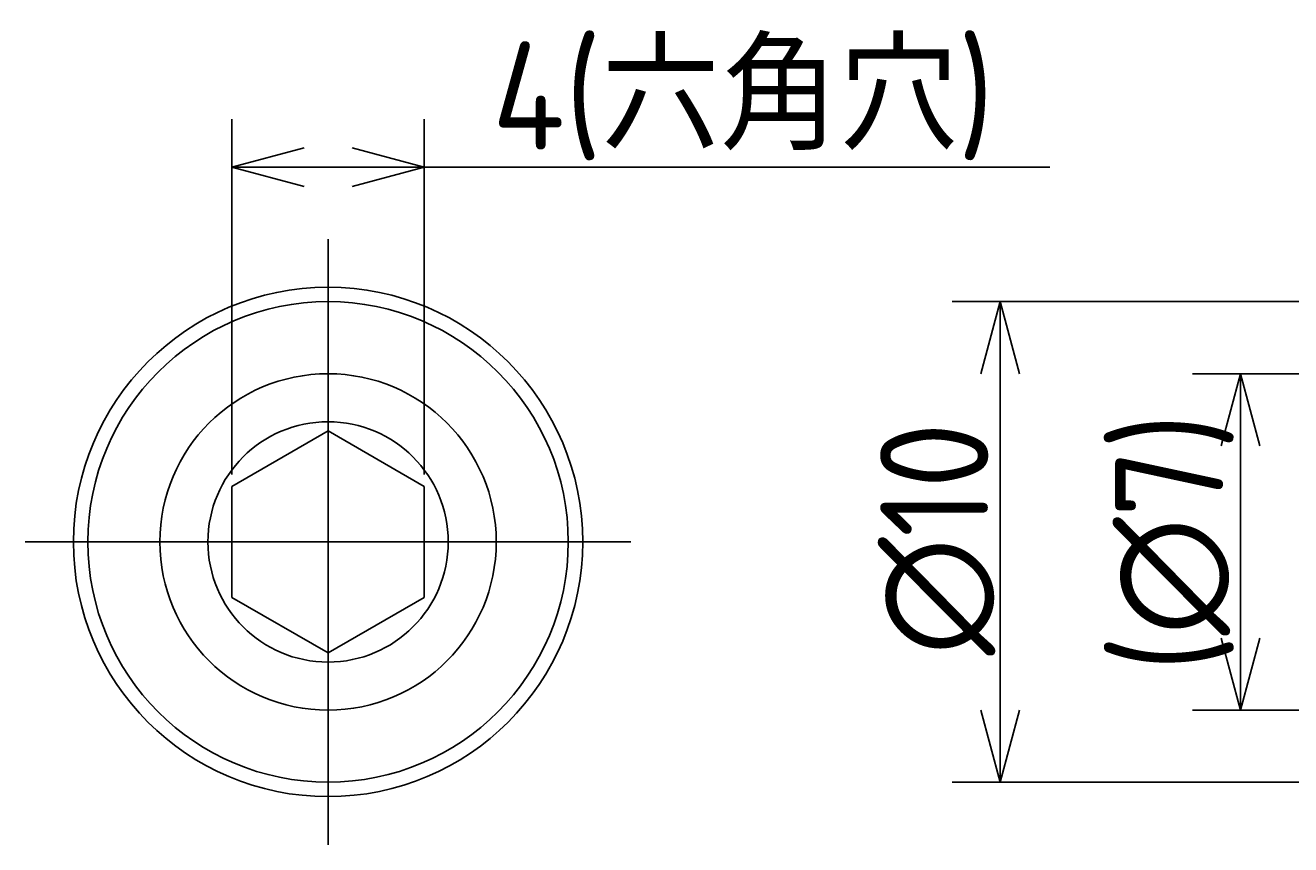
# Model space of a CAD drawing. Extents: x 197.1 to 274.7, y 205 to 268.
# Tile 1 of 8: x 197.1 to 223.4, y 246.3 to 263.4. Entities that reach past the tile are written whole.
import ezdxf

# ---------------------------------------------------------------- set-up
doc = ezdxf.new("R2010")
doc.units = 0
doc.linetypes.add('CENTER', pattern=[50.8, 31.75, -6.35, 6.35, -6.35])
doc.layers.get('0').update_dxf_attribs({"linetype": 'CONTINUOUS'})
doc.layers.get('DEFPOINTS').update_dxf_attribs({"linetype": 'CONTINUOUS'})
doc.layers.add('図形', color=7, linetype='CONTINUOUS')
doc.layers.add('寸法_文字', color=3, linetype='CONTINUOUS')
doc.layers.get('0').off()
doc.styles.add('DIMENSION', font='isocp.shx', dxfattribs={"bigfont": 'bigfont.shx'})
doc.dimstyles.get("Standard").update_dxf_attribs({"dimtxt": 0.18, "dimasz": 0.18, "dimexe": 0.18, "dimexo": 0.0625, "dimgap": 0.09, "dimtad": 0, "dimtih": 1, "dimtoh": 1, "dimzin": 0, "dimcen": 0.09, "dimazin": 3, "dimtfac": 1, "dimtofl": 0, "dimtmove": 0, "dimatfit": 3})

# ---------------------------------------------------------------- blocks, each defined once
blk = doc.blocks.new('_OPEN30')
at = {"color": 0, "linetype": 'BYBLOCK'}
for p, q in [((-1, 0.268), (0, 0)), ((0, 0), (-1, -0.268)), ((0, 0), (-1, 0))]:
    blk.add_line(p, q, dxfattribs=at)
blk = doc.blocks.new('*U202')
at = {"layer": '寸法_文字', "color": 3, "style": 'DIMENSION'}
blk.add_text('∅10', height=2.25, rotation=90, dxfattribs=at).set_placement((217.1, 250.27))
blk = doc.blocks.new('*D201')
at = {"layer": 'DEFPOINTS', "color": 0}
for p in [(217.35, 257.633), (225.05, 257.633), (225.05, 247.633)]:
    blk.add_point(p, dxfattribs=at)
at = {"layer": '寸法_文字', "color": 3}
for p, q in [((224.8, 257.633), (216.35, 257.633)), ((217.35, 249.133), (217.35, 256.133)), ((224.8, 247.633), (216.35, 247.633))]:
    blk.add_line(p, q, dxfattribs=at)
blk.add_blockref('*U202', (0, 0))
at = {"layer": '寸法_文字', "color": 3, "xscale": 1.50000000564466, "yscale": 1.50000000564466, "zscale": 1.50000000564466}
for p, rotation in [((217.35, 257.633), 90), ((217.35, 247.633), 270)]:
    blk.add_blockref('_OPEN30', p, dxfattribs=dict(at, rotation=rotation))
blk = doc.blocks.new('*U206')
at = {"layer": '寸法_文字', "color": 3, "style": 'DIMENSION'}
blk.add_text('4(六角穴)', height=2.25, dxfattribs=at).set_placement((206.772, 260.795))
blk = doc.blocks.new('*D205')
at = {"layer": 'DEFPOINTS', "color": 0}
for p in [(205.36, 260.433), (201.36, 253.788), (205.36, 253.788)]:
    blk.add_point(p, dxfattribs=at)
at = {"layer": '寸法_文字', "color": 3}
for p, q in [((201.36, 254.038), (201.36, 261.433)), ((205.36, 254.038), (205.36, 261.433)), ((202.86, 260.433), (203.86, 260.433)), ((205.36, 260.433), (218.384, 260.433))]:
    blk.add_line(p, q, dxfattribs=at)
blk.add_blockref('*U206', (0, 0))
at = {"layer": '寸法_文字', "color": 3, "xscale": 1.500000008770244, "yscale": 1.500000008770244, "zscale": 1.500000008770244, "rotation": 180}
blk.add_blockref('_OPEN30', (201.36, 260.433), dxfattribs=at)
at = {"layer": '寸法_文字', "color": 3, "xscale": 1.500000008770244, "yscale": 1.500000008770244, "zscale": 1.500000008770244}
blk.add_blockref('_OPEN30', (205.36, 260.433), dxfattribs=at)
blk = doc.blocks.new('*U210')
at = {"layer": '寸法_文字', "color": 3, "style": 'DIMENSION'}
blk.add_text('(∅7)', height=2.25, rotation=90, dxfattribs=at).set_placement((221.987, 249.933))
blk = doc.blocks.new('*D209')
at = {"layer": 'DEFPOINTS', "color": 0}
for p in [(222.35, 256.133), (224.95, 256.133), (224.95, 249.133)]:
    blk.add_point(p, dxfattribs=at)
at = {"layer": '寸法_文字', "color": 3}
for p, q in [((224.7, 256.133), (221.35, 256.133)), ((222.35, 250.633), (222.35, 254.633)), ((224.7, 249.133), (221.35, 249.133))]:
    blk.add_line(p, q, dxfattribs=at)
blk.add_blockref('*U210', (0, 0))
at = {"layer": '寸法_文字', "color": 3, "xscale": 1.500000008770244, "yscale": 1.500000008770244, "zscale": 1.500000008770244}
for p, rotation in [((222.35, 256.133), 90), ((222.35, 249.133), 270)]:
    blk.add_blockref('_OPEN30', p, dxfattribs=dict(at, rotation=rotation))

msp = doc.modelspace()

# ---------------------------------------------------------------- linework, layer by layer
at = {"layer": '図形', "color": 3, "linetype": 'CENTER'}
for p, q in [((203.36, 246.333), (203.36, 258.933)), ((209.66, 252.633), (197.06, 252.633))]:
    msp.add_line(p, q, dxfattribs=at)
at = {"layer": '図形', "color": 0}
for p, q in [((201.36, 253.788), (203.36, 254.942)), ((205.36, 253.788), (203.36, 254.942)), ((201.36, 253.788), (201.36, 251.478)), ((205.36, 253.788), (205.36, 251.478)), ((203.36, 250.324), (201.36, 251.478)), ((203.36, 250.324), (205.36, 251.478))]:
    msp.add_line(p, q, dxfattribs=at)
for radius in [5.3, 5, 3.5, 2.5]:
    msp.add_circle((203.36, 252.633), radius, dxfattribs=at)

# ---------------------------------------------------------------- dimensions: what is measured, and where the dimension line sits
at = {"layer": '寸法_文字'}
dim = msp.add_linear_dim(base=(205.36, 260.433), p1=(201.36, 253.788), p2=(205.36, 253.788), dimstyle='Standard', override={"dimscale": 0.5, "dimpost": '(六角穴)', "dimclrd": 3, "dimclre": 3, "dimclrt": 3}, dxfattribs=at)
dim.commit()
dim.dimension.update_dxf_attribs({"geometry": '*D205', "text_midpoint": (212.622, 261.92)})
for base, p1, p2, override, picture, middle in [((217.35, 257.633), (225.05, 247.633), (225.05, 257.633), {"dimscale": 0.5, "dimpost": '%%c<>', "dimclrd": 3, "dimclre": 3, "dimclrt": 3}, '*D201', (215.975, 252.633)), ((222.35, 256.133), (224.95, 249.133), (224.95, 256.133), {"dimscale": 0.5, "dimpost": '(%%c<>)', "dimclrd": 3, "dimclre": 3, "dimclrt": 3}, '*D209', (220.862, 252.633))]:
    dim = msp.add_linear_dim(base=base, p1=p1, p2=p2, angle=90, dimstyle='Standard', override=override, dxfattribs=at)
    dim.commit()
    dim.dimension.update_dxf_attribs({"geometry": picture, "text_midpoint": middle})

doc.saveas('drawing.dxf')
